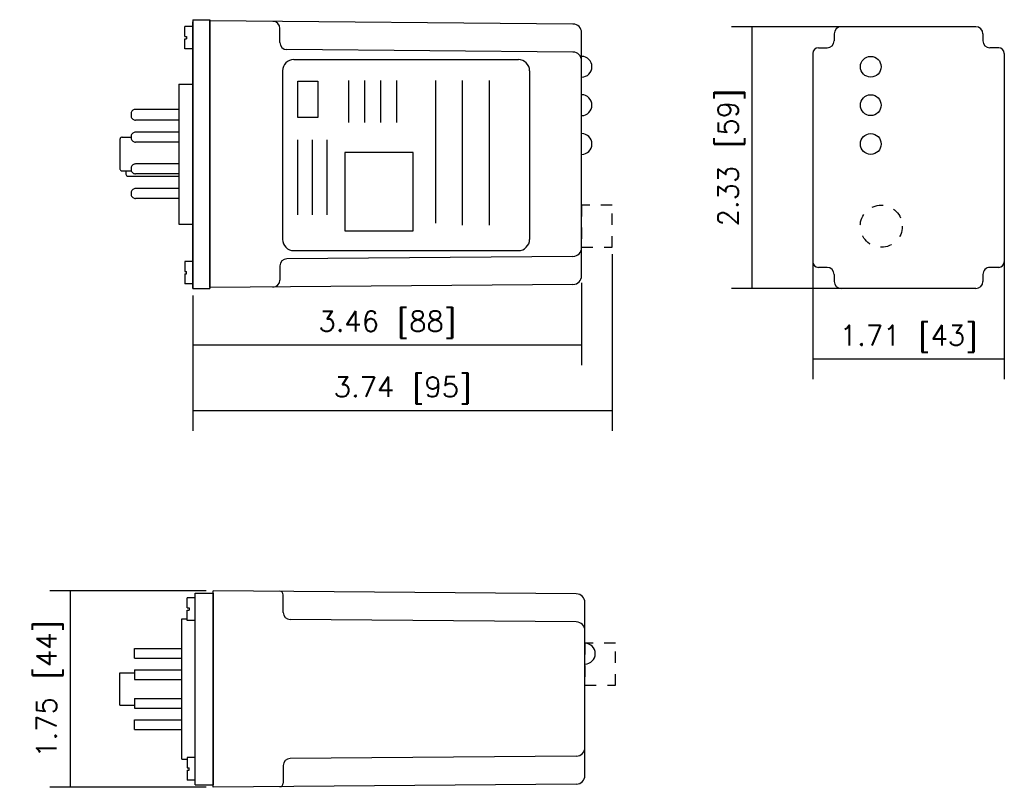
# Model space of a CAD drawing. Extents: x -1.04 to 7.73, y -1.87 to 4.96.
import ezdxf

# ---------------------------------------------------------------- set-up
doc = ezdxf.new("R2010")
doc.units = 0
doc.header["$LTSCALE"] = 0.11
doc.header["$MEASUREMENT"] = 0
doc.linetypes.add('DASHED', pattern=[0.375, 0.25, -0.125])
doc.layers.get('0').update_dxf_attribs({"linetype": 'CONTINUOUS'})
doc.layers.get('Defpoints').update_dxf_attribs({"linetype": 'CONTINUOUS'})
doc.layers.add('ART', color=7, linetype='CONTINUOUS')
doc.layers.add('OUTLINE', color=7, linetype='CONTINUOUS')
doc.styles.get("Standard").update_dxf_attribs({"font": 'txt.shx'})
doc.dimstyles.get("Standard").update_dxf_attribs({"dimtxt": 0.18, "dimasz": 0.18, "dimexe": 0.18, "dimexo": 0.0625, "dimgap": 0.09, "dimtad": 0, "dimtih": 1, "dimtoh": 1, "dimdec": 4, "dimzin": 0, "dimdsep": 46, "dimtxsty": 'STANDARD', "dimcen": 0.09, "dimadec": 0, "dimazin": 0, "dimtfac": 1, "dimtdec": 4, "dimtofl": 0, "dimtmove": 0, "dimatfit": 3, "dimfxl": 1, "dimtolj": 1, "dimtzin": 0, "dimarcsym": 0})

# ---------------------------------------------------------------- blocks, each defined once
blk = doc.blocks.new('*D3')
at = {"color": 0, "lineweight": -2}
for p, q in [((6.8128, 4.8999), (5.298, 4.8999)), ((5.478, 4.8999), (5.478, 2.5699)), ((6.8128, 2.5699), (5.298, 2.5699))]:
    blk.add_line(p, q, dxfattribs=at)
at = {"layer": 'Defpoints', "color": 0}
for p in [(6.8753, 4.8999), (5.478, 2.5699), (6.8753, 2.5699)]:
    blk.add_point(p, dxfattribs=at)
at = {"color": 0, "insert": (5.298, 3.7349), "char_height": 0.18, "attachment_point": 5, "rotation": 90}
blk.add_mtext('\\A1;2.33 [59]', dxfattribs=at)
blk = doc.blocks.new('_None')
blk = doc.blocks.new('*D4')
at = {"color": 0, "lineweight": -2}
for p, q in [((6.0223, 3.601), (6.0223, 1.7628)), ((7.7283, 3.601), (7.7283, 1.7628)), ((6.0223, 1.9428), (7.7283, 1.9428))]:
    blk.add_line(p, q, dxfattribs=at)
at = {"layer": 'Defpoints', "color": 0}
for p in [(6.0223, 3.6635), (7.7283, 3.6635), (7.7283, 1.9428)]:
    blk.add_point(p, dxfattribs=at)
at = {"color": 0, "insert": (6.8753, 2.1228), "char_height": 0.18, "attachment_point": 5}
blk.add_mtext('\\A1;1.71 [43]', dxfattribs=at)
blk = doc.blocks.new('*D5')
at = {"color": 0, "lineweight": -2}
for p, q in [((0.6173, -0.1208), (-0.7748, -0.1208)), ((-0.5948, -0.1208), (-0.5948, -1.8708)), ((0.6173, -1.8708), (-0.7748, -1.8708))]:
    blk.add_line(p, q, dxfattribs=at)
at = {"layer": 'Defpoints', "color": 0}
for p in [(0.6798, -0.1208), (-0.5948, -1.8708), (0.6798, -1.8708)]:
    blk.add_point(p, dxfattribs=at)
at = {"color": 0, "insert": (-0.7748, -0.9958), "char_height": 0.18, "attachment_point": 5, "rotation": 90}
blk.add_mtext('\\A1;1.75 [44]', dxfattribs=at)
blk = doc.blocks.new('*D8')
at = {"color": 0, "lineweight": -2}
for p, q in [((3.9627, 2.621), (3.9627, 1.8881)), ((0.4983, 2.5074), (0.4983, 1.8881)), ((0.4983, 2.0681), (3.9627, 2.0681))]:
    blk.add_line(p, q, dxfattribs=at)
at = {"layer": 'Defpoints', "color": 0}
for p in [(3.9627, 2.6835), (0.4983, 2.5699), (3.9627, 2.0681)]:
    blk.add_point(p, dxfattribs=at)
at = {"color": 0, "insert": (2.2305, 2.2481), "char_height": 0.18, "attachment_point": 5}
blk.add_mtext('\\A1;3.46 [88]', dxfattribs=at)
blk = doc.blocks.new('*D9')
at = {"color": 0, "lineweight": -2}
for p, q in [((4.2352, 2.8742), (4.2352, 1.304)), ((0.4983, 2.5074), (0.4983, 1.304)), ((0.4983, 1.484), (4.2352, 1.484))]:
    blk.add_line(p, q, dxfattribs=at)
at = {"layer": 'Defpoints', "color": 0}
for p in [(4.2352, 2.9367), (0.4983, 2.5699), (4.2352, 1.484)]:
    blk.add_point(p, dxfattribs=at)
at = {"color": 0, "insert": (2.3668, 1.664), "char_height": 0.18, "attachment_point": 5}
blk.add_mtext('\\A1;3.74 [95]', dxfattribs=at)

msp = doc.modelspace()

# ---------------------------------------------------------------- linework, layer by layer
at = {"color": 7, "linetype": 'Continuous'}
for p, q in [((0.4983, 4.9628), (0.4983, 2.5699)), ((0.6505, 4.9605), (0.6499, 2.5699)), ((0.3731, 4.3893), (0.4982, 4.3893)), ((0.3731, 4.3893), (0.3731, 3.1434)), ((-0.0506, 4.125), (-0.0506, 4.1084)), ((0.3731, 4.1648), (-0.0108, 4.1648)), ((0.3731, 4.0686), (-0.0108, 4.0686)), ((0.3731, 3.9611), (-0.0113, 3.9611)), ((-0.1502, 3.8959), (-0.1502, 3.6369)), ((-0.1303, 3.9158), (-0.0506, 3.9158)), ((-0.0506, 3.9213), (-0.0506, 3.913)), ((0.3731, 3.8732), (-0.0108, 3.8732)), ((-0.1303, 3.617), (-0.0483, 3.6169)), ((0.3731, 3.6783), (-0.0108, 3.6783)), ((0.3731, 3.5904), (-0.0108, 3.5904)), ((0.3731, 3.4595), (-0.0108, 3.4595)), ((-0.0506, 3.4193), (-0.0506, 3.411)), ((0.3731, 3.3712), (-0.0108, 3.3712)), ((0.3731, 3.1434), (0.4982, 3.1434))]:
    msp.add_line(p, q, dxfattribs=at)
for p, q in [((0.4983, 4.9628), (0.6505, 4.9605)), ((0.4983, 2.5699), (0.4983, 4.9444)), ((0.6502, 2.5777), (0.6502, 4.9527)), ((3.8859, 4.9245), (0.6502, 4.9527)), ((0.4974, 4.9032), (0.4283, 4.9032)), ((0.4283, 4.8132), (0.4283, 4.9032)), ((1.2752, 4.7592), (1.2752, 4.8853)), ((3.9627, 4.597), (3.9627, 4.847)), ((0.4283, 4.8132), (0.4438, 4.8132)), ((0.4283, 4.7032), (0.4283, 4.7932)), ((0.4283, 4.7932), (0.4438, 4.7932)), ((0.4438, 4.8132), (0.4438, 4.7932)), ((0.4974, 4.7032), (0.4283, 4.7032)), ((3.8859, 4.6745), (1.3372, 4.6967)), ((3.9627, 2.9335), (3.9627, 4.597)), ((-0.0964, 3.6169), (-0.0964, 3.5885)), ((-0.0763, 3.5685), (0.3777, 3.5685)), ((3.9627, 2.6835), (3.9627, 2.9335)), ((0.4283, 2.8111), (0.4283, 2.7211)), ((0.4983, 2.8111), (0.4283, 2.8111)), ((3.8859, 2.856), (1.3372, 2.8337)), ((0.4283, 2.7211), (0.4438, 2.7211)), ((0.4438, 2.7011), (0.4438, 2.7211)), ((1.2752, 2.7712), (1.2752, 2.6451)), ((0.4283, 2.7011), (0.4438, 2.7011)), ((0.4283, 2.7011), (0.4283, 2.6111)), ((0.4983, 2.6111), (0.4283, 2.6111)), ((0.4983, 2.5699), (0.6499, 2.5699)), ((3.8859, 2.606), (0.6502, 2.5777)), ((0.5198, -1.8488), (0.5198, -0.1428)), ((0.5198, -0.1428), (0.6798, -0.1428)), ((0.6798, -1.8708), (0.6798, -0.1208)), ((3.9155, -0.1491), (0.6798, -0.1208)), ((0.6798, -0.1428), (0.6798, -1.8488)), ((1.3048, -0.3143), (1.3048, -0.1568)), ((0.5189, -0.1846), (0.4498, -0.1846)), ((0.4498, -0.2746), (0.4498, -0.1846)), ((3.9923, -0.4766), (3.9923, -0.2266)), ((0.4498, -0.2746), (0.4653, -0.2746)), ((0.4498, -0.3846), (0.4498, -0.2946)), ((0.4498, -0.2946), (0.4653, -0.2946)), ((0.4653, -0.2746), (0.4653, -0.2946)), ((0.3998, -0.3708), (0.4498, -0.3708)), ((0.3998, -1.6208), (0.3998, -0.3708)), ((0.5189, -0.3846), (0.4498, -0.3846)), ((3.9155, -0.3991), (1.3673, -0.3768)), ((3.9923, -1.5151), (3.9923, -0.4766)), ((-0.0202, -0.7208), (-0.0202, -0.6358)), ((-0.0202, -0.6358), (0.3998, -0.6358)), ((-0.0202, -0.7208), (0.3998, -0.7208)), ((-0.1502, -0.8508), (-0.0202, -0.8508)), ((-0.1502, -1.1408), (-0.1502, -0.8508)), ((-0.0202, -0.8258), (-0.0202, -0.9108)), ((-0.0202, -0.8258), (0.3998, -0.8258)), ((-0.0202, -0.9108), (0.3998, -0.9108)), ((-0.0202, -1.0808), (-0.0202, -1.1658)), ((-0.0202, -1.0808), (0.3998, -1.0808)), ((-0.1502, -1.1408), (-0.0202, -1.1408)), ((-0.0202, -1.1658), (0.3998, -1.1658)), ((-0.0202, -1.3558), (-0.0202, -1.2708)), ((-0.0202, -1.2708), (0.3998, -1.2708)), ((-0.0202, -1.3558), (0.3998, -1.3558)), ((3.9923, -1.7651), (3.9923, -1.5151)), ((0.3998, -1.6208), (0.4498, -1.6208)), ((0.5189, -1.607), (0.4498, -1.607)), ((0.4498, -1.607), (0.4498, -1.697)), ((3.9155, -1.5926), (1.3667, -1.6149)), ((0.4498, -1.697), (0.4653, -1.697)), ((0.4498, -1.717), (0.4653, -1.717)), ((0.4498, -1.717), (0.4498, -1.807)), ((0.4653, -1.717), (0.4653, -1.697)), ((1.3048, -1.6774), (1.3048, -1.8349)), ((0.5189, -1.807), (0.4498, -1.807)), ((0.5198, -1.8488), (0.6798, -1.8488)), ((3.9155, -1.8426), (0.6798, -1.8708))]:
    msp.add_line(p, q)
for points in [[(-0.0113, 4.1648), (-0.0173, 4.1643), (-0.0233, 4.163), (-0.0293, 4.1606), (-0.0344, 4.1574), (-0.0395, 4.1532), (-0.0432, 4.1486), (-0.0465, 4.1431), (-0.0488, 4.1375), (-0.0506, 4.1315), (-0.0506, 4.125)], [(-0.0506, 4.1084), (-0.0502, 4.1024), (-0.0488, 4.0964), (-0.0465, 4.0903), (-0.0432, 4.0853), (-0.0391, 4.0802), (-0.0344, 4.0765), (-0.0293, 4.0732), (-0.0233, 4.0705), (-0.0173, 4.0691), (-0.0108, 4.0686)], [(-0.0113, 3.9611), (-0.0173, 3.9606), (-0.0233, 3.9592), (-0.0293, 3.9569), (-0.0344, 3.9537), (-0.0395, 3.9495), (-0.0432, 3.9449), (-0.0465, 3.9398), (-0.0488, 3.9338), (-0.0506, 3.9278), (-0.0506, 3.9213)], [(-0.1308, 3.9158), (-0.1345, 3.9158), (-0.1382, 3.9148), (-0.1419, 3.913), (-0.1447, 3.9102), (-0.1474, 3.9074), (-0.1493, 3.9037), (-0.1502, 3.9), (-0.1502, 3.8959)], [(-0.0506, 3.913), (-0.0502, 3.907), (-0.0488, 3.901), (-0.0465, 3.895), (-0.0432, 3.8899), (-0.0391, 3.8848), (-0.0344, 3.8811), (-0.0293, 3.8778), (-0.0233, 3.8755), (-0.0173, 3.8737), (-0.0108, 3.8732)], [(-0.1502, 3.6369), (-0.1502, 3.6327), (-0.1488, 3.6281), (-0.1461, 3.6244), (-0.1433, 3.6212), (-0.1391, 3.6188), (-0.1349, 3.6175), (-0.1303, 3.617)], [(-0.0113, 3.6783), (-0.0173, 3.6778), (-0.0233, 3.6764), (-0.0293, 3.6741), (-0.0344, 3.6709), (-0.0395, 3.6667), (-0.0432, 3.6621), (-0.0465, 3.657), (-0.0488, 3.651), (-0.0506, 3.645), (-0.0506, 3.6296)], [(-0.0506, 3.6302), (-0.0502, 3.6242), (-0.0488, 3.6182), (-0.0465, 3.6121), (-0.0432, 3.6071), (-0.0391, 3.602), (-0.0344, 3.5983), (-0.0293, 3.595), (-0.0233, 3.5927), (-0.0173, 3.5909), (-0.0108, 3.5909)], [(-0.0113, 3.46), (-0.0173, 3.4591), (-0.0233, 3.4577), (-0.0293, 3.4554), (-0.0344, 3.4517), (-0.0391, 3.448), (-0.0432, 3.4429), (-0.0465, 3.4378), (-0.0488, 3.4318), (-0.0502, 3.4258), (-0.0506, 3.4193)], [(-0.0506, 3.411), (-0.0502, 3.405), (-0.0488, 3.3989), (-0.0465, 3.3929), (-0.0432, 3.3878), (-0.0391, 3.3828), (-0.0344, 3.3791), (-0.0293, 3.3758), (-0.0233, 3.3735), (-0.0173, 3.3721), (-0.0108, 3.3717)], [(-0.0501, 3.4048), (-0.0488, 3.3989), (-0.0465, 3.3929)]]:
    msp.add_lwpolyline(points, dxfattribs=at)
at = {"color": 7, "linetype": 'DASHED', "ltscale": 2}
for points in [[(3.9627, 2.9367), (4.2352, 2.9367), (4.2352, 3.3117), (3.9627, 3.3117)], [(3.9923, -0.9623), (4.2648, -0.9623), (4.2648, -0.5873), (3.9923, -0.5873)]]:
    msp.add_lwpolyline(points, close=True, dxfattribs=at)
at = {"linetype": 'DASHED', "ltscale": 2}
msp.add_circle((6.6323, 3.1242), 0.1875, dxfattribs=at)
for centre, radius, start, end in [((1.2127, 4.8853), 0.0625, 0, 89.5), ((3.8852, 4.847), 0.0775, 0, 89.5), ((1.3377, 4.7592), 0.0625, 180, 269.5), ((3.8852, 4.597), 0.0775, 0, 89.5), ((3.9627, 4.5442), 0.0925, 270, 90), ((3.9627, 4.2019), 0.0925, 270, 90), ((3.9627, 3.8562), 0.0925, 270, 90), ((-0.0763, 3.5885), 0.02, 180, 270), ((3.8852, 2.9335), 0.0775, 270.5, 0), ((1.3377, 2.7712), 0.0625, 90.5, 180), ((1.2127, 2.6451), 0.0625, 270.5, 0), ((3.8852, 2.6835), 0.0775, 270.5, 0), ((1.2735, -0.1568), 0.0312, 0, 89.55), ((3.9148, -0.2266), 0.0775, 0, 89.5), ((1.3673, -0.3143), 0.0625, 180, 269.5), ((3.9148, -0.4766), 0.0775, 0, 89.5), ((3.9923, -0.6808), 0.0925, 270, 90), ((3.9148, -1.5151), 0.0775, 270.5, 0), ((1.3673, -1.6774), 0.0625, 90.5, 180), ((1.2735, -1.8349), 0.0312, 270.45, 0), ((3.9148, -1.7651), 0.0775, 270.5, 0)]:
    msp.add_arc(centre, radius, start, end)
at = {"layer": 'ART'}
for p, q in [((1.3991, 4.6071), (3.3991, 4.6071)), ((1.2991, 4.5071), (1.2991, 3.0071)), ((3.4991, 4.5071), (3.4991, 3.0071)), ((1.8858, 4.4222), (1.8858, 4.0483)), ((2.03, 4.4222), (2.03, 4.0483)), ((2.1703, 4.4222), (2.1703, 4.0483)), ((2.3145, 4.4222), (2.3145, 4.0483)), ((2.6601, 4.4222), (2.6601, 3.1502)), ((2.898, 4.4222), (2.898, 3.1349)), ((3.14, 4.4222), (3.14, 3.1349)), ((1.4326, 3.8948), (1.4326, 3.2269)), ((1.5612, 3.8948), (1.5612, 3.2269)), ((1.6934, 3.8948), (1.6934, 3.2269)), ((1.3991, 2.9071), (3.3991, 2.9071))]:
    msp.add_line(p, q, dxfattribs=at)
for points in [[(1.4338, 4.4144), (1.613, 4.4144), (1.613, 4.0912), (1.4338, 4.0912)], [(2.4607, 3.7801), (1.8546, 3.7801), (1.8546, 3.0828), (2.4607, 3.0828)]]:
    msp.add_lwpolyline(points, close=True, dxfattribs=at)
for centre, start, end in [((1.3991, 4.5071), 90, 180), ((3.3991, 4.5071), 0, 90), ((1.3991, 3.0071), 180, 270), ((3.3991, 3.0071), 270, 0)]:
    msp.add_arc(centre, 0.1, start, end, dxfattribs=at)
at = {"layer": 'OUTLINE', "color": 0}
for p, q in [((6.2128, 4.8374), (6.2128, 4.7749)), ((7.4753, 4.8999), (6.2753, 4.8999)), ((7.5378, 4.8374), (7.5378, 4.7749)), ((6.0223, 4.6624), (6.0223, 2.8074)), ((6.0723, 4.7124), (6.1503, 4.7124)), ((7.6783, 4.7124), (7.6003, 4.7124)), ((7.7283, 4.6624), (7.7283, 2.8074)), ((6.1503, 2.7574), (6.0723, 2.7574)), ((7.6783, 2.7574), (7.6003, 2.7574)), ((6.2128, 2.6949), (6.2128, 2.6324)), ((7.5378, 2.6949), (7.5378, 2.6324)), ((7.4753, 2.5699), (6.2753, 2.5699))]:
    msp.add_line(p, q, dxfattribs=at)
for centre in [(6.5383, 4.5442), (6.5383, 4.2019), (6.5383, 3.8562)]:
    msp.add_circle(centre, 0.0925, dxfattribs=at)
for centre, radius, start, end in [((6.2753, 4.8374), 0.0625, 90, 180), ((7.4753, 4.8374), 0.0625, 0, 90), ((6.1503, 4.7749), 0.0625, 270, 0), ((7.6003, 4.7749), 0.0625, 180, 270), ((6.0723, 4.6624), 0.05, 90, 180), ((7.6783, 4.6624), 0.05, 0, 90), ((6.0723, 2.8074), 0.05, 180, 270), ((7.6783, 2.8074), 0.05, 270, 0), ((6.1503, 2.6949), 0.0625, 0, 90), ((7.6003, 2.6949), 0.0625, 89.93218, 180), ((6.2753, 2.6324), 0.0625, 180, 270), ((7.4753, 2.6324), 0.0625, 270, 0)]:
    msp.add_arc(centre, radius, start, end, dxfattribs=at)

# ---------------------------------------------------------------- dimensions: what is measured, and where the dimension line sits
for base, p1, p2, picture, middle in [((5.478, 2.5699), (6.8753, 4.8999), (6.8753, 2.5699), '*D3', (5.298, 3.7349)), ((-0.5948, -1.8708), (0.6798, -0.1208), (0.6798, -1.8708), '*D5', (-0.7748, -0.9958))]:
    dim = msp.add_linear_dim(base=base, p1=p1, p2=p2, angle=90, dimstyle='STANDARD', override={"dimtad": 1, "dimtih": 0, "dimtoh": 0, "dimdec": 2, "dimblk1": 'None', "dimblk2": 'None', "dimsah": 1})
    dim.commit()
    dim.dimension.update_dxf_attribs({"geometry": picture, "text_midpoint": middle})
for base, p1, p2, picture, middle in [((7.7283, 1.9428), (6.0223, 3.6635), (7.7283, 3.6635), '*D4', (6.8753, 2.1228)), ((4.2352, 1.484), (0.4983, 2.5699), (4.2352, 2.9367), '*D9', (2.3668, 1.664)), ((3.9627, 2.0681), (0.4983, 2.5699), (3.9627, 2.6835), '*D8', (2.2305, 2.2481))]:
    dim = msp.add_linear_dim(base=base, p1=p1, p2=p2, dimstyle='STANDARD', override={"dimtad": 1, "dimtih": 0, "dimtoh": 0, "dimdec": 2, "dimblk1": 'None', "dimblk2": 'None', "dimsah": 1})
    dim.commit()
    dim.dimension.update_dxf_attribs({"geometry": picture, "text_midpoint": middle})

doc.saveas('drawing.dxf')
